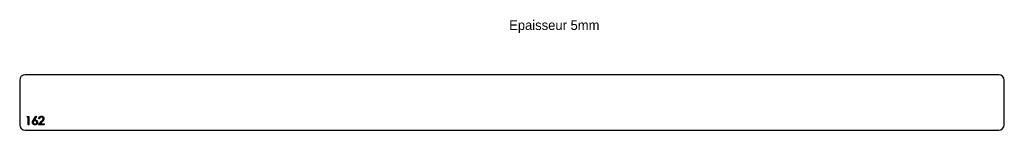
# Model space of a CAD drawing. Header units: millimetres. Extents: x -746 to 1027, y 68 to 266.
import ezdxf

# ---------------------------------------------------------------- set-up
doc = ezdxf.new("R2010")
doc.units = ezdxf.units.MM

msp = doc.modelspace()

# ---------------------------------------------------------------- linework, layer by layer
at = {"color": 7, "linetype": 'Continuous', "lineweight": 25}
for p, q in [((1017.2, 167.6), (-735.8, 167.6)), ((-745.8, 157.6), (-745.8, 77.6)), ((1027.2, 77.6), (1027.2, 157.6)), ((-735.8, 67.6), (1017.2, 67.6))]:
    msp.add_line(p, q, dxfattribs=at)
at = {"color": 1, "linetype": 'Continuous', "lineweight": 25}
for p, q in [((-732.9, 91), (-732, 92.6)), ((-730.6, 91), (-732.9, 91)), ((-732, 92.6), (-729.2, 92.6)), ((-730.6, 77.6), (-730.6, 91)), ((-729.2, 92.6), (-729.2, 77.6)), ((-721.2, 86.1), (-716.7, 93)), ((-715.7, 92.2), (-719.7, 86.1)), ((-716.7, 93), (-715.7, 92.2)), ((-729.2, 77.6), (-730.6, 77.6)), ((-712.1, 77.6), (-706.3, 83.8)), ((-701.9, 77.6), (-712.1, 77.6)), ((-710.2, 88), (-711.5, 88)), ((-705.2, 83.1), (-708.9, 79.1)), ((-708.9, 79.1), (-701.9, 79.1)), ((-701.9, 79.1), (-701.9, 77.6))]:
    msp.add_line(p, q, dxfattribs=at)
at = {"color": 7, "linetype": 'Continuous', "lineweight": 25}
for centre, start, end in [((-735.8, 157.6), 90, 180), ((1017.2, 157.6), 0, 90), ((-735.8, 77.6), 180, 270), ((1017.2, 77.6), 270, 0)]:
    msp.add_arc(centre, 10, start, end, dxfattribs=at)
at = {"color": 1, "linetype": 'Continuous', "lineweight": 25}
for points, knots in [([(-711.5, 88), (-711.5, 88.1), (-711.5, 88.5), (-711.4, 89), (-711.3, 89.5), (-711.2, 90), (-711, 90.4), (-710.7, 90.8), (-710.4, 91.2), (-710.1, 91.6), (-709.7, 91.9), (-709.4, 92.2), (-709, 92.4), (-708.5, 92.6), (-708.1, 92.8), (-707.6, 92.9), (-707.1, 93), (-706.8, 93), (-706.6, 93)], [0, 0, 0, 0, 0.0687985, 0.1351185, 0.199001, 0.2619337, 0.3235313, 0.3854347, 0.4472155, 0.5100181, 0.5725109, 0.633364, 0.6932167, 0.7525554, 0.8125582, 0.8732609, 0.9355427, 1, 1, 1, 1]), ([(-706.7, 91.4), (-706.8, 91.4), (-707.1, 91.4), (-707.4, 91.4), (-707.7, 91.3), (-708, 91.2), (-708.3, 91.1), (-708.6, 90.9), (-708.9, 90.7), (-709.1, 90.5), (-709.3, 90.3), (-709.5, 90), (-709.7, 89.7), (-709.9, 89.4), (-710, 89.1), (-710.1, 88.7), (-710.2, 88.4), (-710.2, 88.1), (-710.2, 88)], [0, 0, 0, 0, 0.064451, 0.126571, 0.186922, 0.245924, 0.304098, 0.361781, 0.420577, 0.480272, 0.540224, 0.600658, 0.661916, 0.724435, 0.788853, 0.856287, 0.926338, 1, 1, 1, 1]), ([(-703.5, 88.4), (-703.5, 88.5), (-703.5, 88.7), (-703.5, 89), (-703.6, 89.3), (-703.7, 89.6), (-703.8, 89.8), (-704, 90.1), (-704.2, 90.3), (-704.4, 90.5), (-704.6, 90.7), (-704.9, 90.9), (-705.2, 91.1), (-705.5, 91.2), (-705.8, 91.3), (-706.1, 91.4), (-706.4, 91.4), (-706.6, 91.4), (-706.7, 91.4)], [0, 0, 0, 0, 0.061969, 0.122129, 0.180999, 0.240162, 0.299865, 0.359951, 0.421742, 0.486546, 0.551508, 0.614995, 0.67724, 0.739715, 0.803039, 0.866487, 0.931969, 1, 1, 1, 1]), ([(-706.6, 93), (-706.5, 93), (-706.2, 93), (-705.7, 92.9), (-705.2, 92.8), (-704.8, 92.6), (-704.4, 92.5), (-704, 92.2), (-703.7, 92), (-703.4, 91.6), (-703.1, 91.3), (-702.8, 91), (-702.6, 90.6), (-702.4, 90.2), (-702.3, 89.8), (-702.2, 89.4), (-702.1, 89), (-702.1, 88.7), (-702.1, 88.5)], [0, 0, 0, 0, 0.069475, 0.136517, 0.200789, 0.26383, 0.325735, 0.387291, 0.449509, 0.512968, 0.576275, 0.63758, 0.697903, 0.757172, 0.816599, 0.876653, 0.93729, 1, 1, 1, 1]), ([(-722.9, 81.8), (-722.9, 81.9), (-722.9, 82.2), (-722.8, 82.7), (-722.7, 83.2), (-722.6, 83.6), (-722.4, 84), (-722.3, 84.2), (-722.2, 84.5), (-722, 84.8), (-721.8, 85.1), (-721.6, 85.4), (-721.4, 85.8), (-721.3, 86), (-721.2, 86.1)], [0, 0, 0, 0, 0.097806, 0.199612, 0.305296, 0.415817, 0.474241, 0.537287, 0.603386, 0.674311, 0.74953, 0.828608, 0.912043, 1, 1, 1, 1]), ([(-718.3, 77.2), (-718.5, 77.2), (-718.9, 77.2), (-719.5, 77.3), (-720.1, 77.5), (-720.6, 77.8), (-721.1, 78.1), (-721.6, 78.5), (-722, 79), (-722.3, 79.5), (-722.6, 80), (-722.7, 80.6), (-722.9, 81.2), (-722.9, 81.6), (-722.9, 81.8)], [0, 0, 0, 0, 0.084326, 0.167035, 0.249541, 0.332707, 0.415873, 0.497777, 0.580314, 0.664533, 0.749571, 0.832474, 0.915674, 1, 1, 1, 1]), ([(-718.4, 84.7), (-718.5, 84.7), (-718.7, 84.7), (-719.1, 84.7), (-719.4, 84.6), (-719.7, 84.5), (-719.9, 84.4), (-720.2, 84.2), (-720.4, 84), (-720.7, 83.8), (-720.9, 83.6), (-721.1, 83.4), (-721.2, 83.1), (-721.3, 82.9), (-721.4, 82.6), (-721.5, 82.3), (-721.5, 82), (-721.5, 81.8), (-721.5, 81.7)], [0, 0, 0, 0, 0.070592, 0.138501, 0.20379, 0.266788, 0.329098, 0.391175, 0.453168, 0.515797, 0.577969, 0.638966, 0.698381, 0.75732, 0.816412, 0.876279, 0.936823, 1, 1, 1, 1]), ([(-721.5, 81.7), (-721.5, 81.6), (-721.5, 81.4), (-721.5, 81.1), (-721.4, 80.8), (-721.3, 80.6), (-721.2, 80.3), (-721, 80.1), (-720.8, 79.8), (-720.6, 79.6), (-720.3, 79.4), (-720.1, 79.2), (-719.8, 79.1), (-719.5, 79), (-719.2, 78.9), (-718.9, 78.8), (-718.6, 78.7), (-718.4, 78.7), (-718.3, 78.7)], [0, 0, 0, 0, 0.061853, 0.121284, 0.180778, 0.239273, 0.298641, 0.358186, 0.42076, 0.485205, 0.550362, 0.61365, 0.676623, 0.739108, 0.802165, 0.866717, 0.932038, 1, 1, 1, 1]), ([(-719.7, 86.1), (-719.4, 86.1), (-718.9, 86.2), (-718.4, 86.2), (-718.1, 86.2)], [0, 0, 0, 0, 0.512659, 1, 1, 1, 1]), ([(-715, 81.7), (-715, 81.8), (-715, 82), (-715.1, 82.3), (-715.1, 82.6), (-715.2, 82.9), (-715.4, 83.1), (-715.6, 83.4), (-715.8, 83.6), (-716, 83.8), (-716.2, 84), (-716.5, 84.2), (-716.8, 84.4), (-717.1, 84.5), (-717.4, 84.6), (-717.7, 84.7), (-718, 84.7), (-718.3, 84.7), (-718.4, 84.7)], [0, 0, 0, 0, 0.061142, 0.120001, 0.178236, 0.236496, 0.294887, 0.354677, 0.416695, 0.480633, 0.545805, 0.609735, 0.672952, 0.736001, 0.799827, 0.864767, 0.931084, 1, 1, 1, 1]), ([(-713.7, 81.8), (-713.7, 81.6), (-713.7, 81.2), (-713.8, 80.6), (-714, 80), (-714.2, 79.5), (-714.6, 79), (-715, 78.5), (-715.4, 78.1), (-716, 77.8), (-716.5, 77.5), (-717.1, 77.3), (-717.7, 77.2), (-718.1, 77.2), (-718.3, 77.2)], [0, 0, 0, 0, 0.0859901, 0.1691084, 0.2505286, 0.3322557, 0.4135764, 0.4941261, 0.5763059, 0.6607127, 0.7461273, 0.830015, 0.9144197, 1, 1, 1, 1]), ([(-718.3, 78.7), (-718.2, 78.7), (-717.9, 78.7), (-717.6, 78.8), (-717.3, 78.9), (-717, 79), (-716.7, 79.1), (-716.5, 79.2), (-716.2, 79.4), (-716, 79.6), (-715.7, 79.8), (-715.5, 80.1), (-715.4, 80.3), (-715.2, 80.6), (-715.1, 80.8), (-715.1, 81.1), (-715, 81.4), (-715, 81.6), (-715, 81.7)], [0, 0, 0, 0, 0.06795, 0.13326, 0.1978, 0.260846, 0.323319, 0.386282, 0.450062, 0.515208, 0.579641, 0.641817, 0.701692, 0.760769, 0.819254, 0.878738, 0.938158, 1, 1, 1, 1]), ([(-718.1, 86.2), (-718, 86.2), (-717.7, 86.2), (-717.2, 86.2), (-716.8, 86.1), (-716.4, 85.9), (-716, 85.7), (-715.6, 85.5), (-715.3, 85.3), (-714.9, 85), (-714.6, 84.6), (-714.4, 84.3), (-714.2, 83.9), (-714, 83.5), (-713.8, 83.1), (-713.7, 82.7), (-713.7, 82.3), (-713.7, 81.9), (-713.7, 81.8)], [0, 0, 0, 0, 0.065231, 0.128405, 0.190067, 0.250943, 0.311546, 0.372863, 0.435024, 0.499072, 0.563091, 0.62551, 0.68668, 0.747283, 0.808563, 0.870742, 0.934341, 1, 1, 1, 1]), ([(-706.3, 83.8), (-706.2, 83.9), (-705.9, 84.2), (-705.5, 84.6), (-705.2, 85), (-704.8, 85.4), (-704.6, 85.7), (-704.3, 86), (-704.2, 86.3), (-704, 86.6), (-703.8, 87), (-703.6, 87.4), (-703.5, 87.9), (-703.5, 88.2), (-703.5, 88.4)], [0, 0, 0, 0, 0.110794, 0.212813, 0.306078, 0.390617, 0.467233, 0.534451, 0.593867, 0.644833, 0.736221, 0.825037, 0.911992, 1, 1, 1, 1]), ([(-702.1, 88.5), (-702.1, 88.3), (-702.1, 87.9), (-702.3, 87.3), (-702.5, 86.7), (-702.7, 86.2), (-702.9, 85.8), (-703.1, 85.5), (-703.4, 85.2), (-703.7, 84.8), (-704, 84.4), (-704.3, 84), (-704.7, 83.6), (-705, 83.3), (-705.2, 83.1)], [0, 0, 0, 0, 0.098702, 0.195672, 0.292422, 0.391343, 0.444462, 0.504229, 0.570352, 0.642546, 0.722288, 0.807921, 0.90047, 1, 1, 1, 1])]:
    msp.add_open_spline(points, degree=3, knots=knots, dxfattribs=at)

# ---------------------------------------------------------------- texts
at = {"insert": (135.6, 265.4), "char_height": 17.5, "attachment_point": 1}
msp.add_mtext_dynamic_manual_height_columns('Epaisseur 5mm', width=326.111, gutter_width=87.5, heights=[0], dxfattribs=at)

doc.saveas('drawing.dxf')
